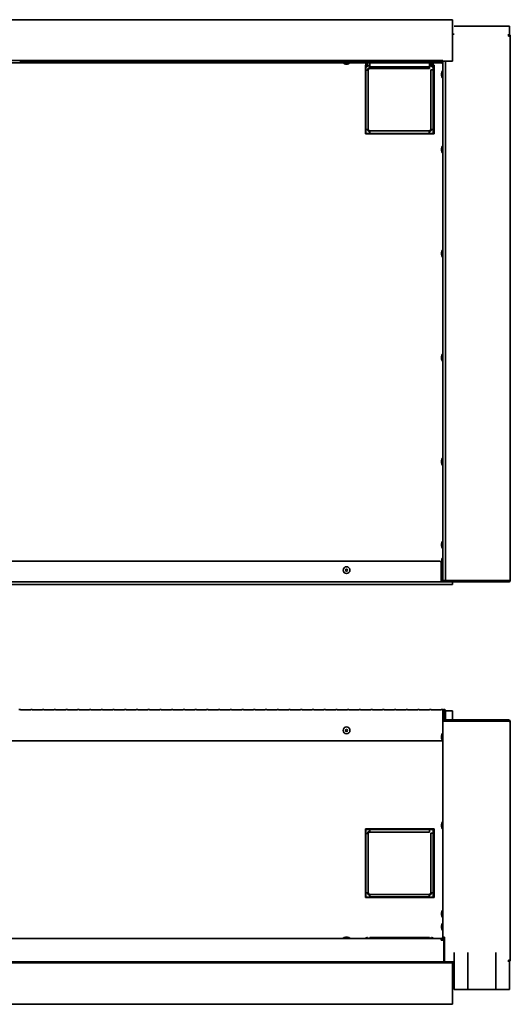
# Model space of a CAD drawing. Extents: x -6.9 to 77.3, y 3.9 to 51.3.
# Tile 2 of 3: x 17.3 to 40.9, y 3.9 to 51.3. Entities that reach past the tile are written whole.
import ezdxf

# ---------------------------------------------------------------- set-up
doc = ezdxf.new("R2010")
doc.units = 0
doc.header["$MEASUREMENT"] = 0

msp = doc.modelspace()

# ---------------------------------------------------------------- linework, layer by layer
at = {"color": 7, "lineweight": 35}
for p, q in [((38.101098, 51.26337), (-4.048904, 51.26337)), ((38.101098, 51.26337), (38.101098, 49.263368)), ((40.176096, 50.958271), (38.176097, 50.958271)), ((40.839594, 50.958271), (38.839597, 50.958271)), ((40.839594, 50.958271), (40.839594, 50.476468)), ((38.101098, 50.562369), (38.176097, 50.562369)), ((40.789598, 50.476468), (40.782528, 50.562369)), ((40.875494, 50.476468), (40.789598, 50.476468)), ((40.875494, 50.476468), (40.875494, 24.325271)), ((37.622998, 49.303373), (-3.621004, 49.303373)), ((17.318172, 49.283418), (17.318172, 49.211522)), ((17.318172, 49.283418), (17.811097, 49.283418)), ((17.318172, 49.260331), (17.811097, 49.260331)), ((17.811097, 49.23461), (17.318172, 49.23461)), ((17.811097, 49.211522), (17.811097, 49.283418)), ((17.882347, 49.283418), (17.882347, 49.211522)), ((17.882347, 49.283418), (18.375272, 49.283418)), ((17.882347, 49.260331), (18.375272, 49.260331)), ((18.375272, 49.23461), (17.882347, 49.23461)), ((18.375272, 49.211522), (18.375272, 49.283418)), ((18.446522, 49.283418), (18.446522, 49.211522)), ((18.446522, 49.283418), (18.939447, 49.283418)), ((18.446522, 49.260331), (18.939447, 49.260331)), ((18.939447, 49.23461), (18.446522, 49.23461)), ((18.939447, 49.211522), (18.939447, 49.283418)), ((19.010697, 49.283418), (19.010697, 49.211522)), ((19.010697, 49.283418), (19.503622, 49.283418)), ((19.010697, 49.260331), (19.503622, 49.260331)), ((19.503622, 49.23461), (19.010697, 49.23461)), ((19.503622, 49.211522), (19.503622, 49.283418)), ((19.574872, 49.283418), (19.574872, 49.211522)), ((19.574872, 49.283418), (20.067797, 49.283418)), ((19.574872, 49.260331), (20.067797, 49.260331)), ((20.067797, 49.23461), (19.574872, 49.23461)), ((20.067797, 49.211522), (20.067797, 49.283418)), ((20.139047, 49.283418), (20.139047, 49.211522)), ((20.139047, 49.283418), (20.631971, 49.283418)), ((20.139047, 49.260331), (20.631971, 49.260331)), ((20.631971, 49.23461), (20.139047, 49.23461)), ((20.631971, 49.211522), (20.631971, 49.283418)), ((20.703221, 49.283418), (20.703221, 49.211522)), ((20.703221, 49.283418), (21.196147, 49.283418)), ((20.703221, 49.260331), (21.196147, 49.260331)), ((21.196147, 49.23461), (20.703221, 49.23461)), ((21.196147, 49.211522), (21.196147, 49.283418)), ((21.267397, 49.283418), (21.267397, 49.211522)), ((21.267397, 49.283418), (21.760321, 49.283418)), ((21.267397, 49.260331), (21.760321, 49.260331)), ((21.760321, 49.23461), (21.267397, 49.23461)), ((21.760321, 49.211522), (21.760321, 49.283418)), ((21.831571, 49.283418), (21.831571, 49.211522)), ((21.831571, 49.283418), (22.324497, 49.283418)), ((21.831571, 49.260331), (22.324497, 49.260331)), ((22.324497, 49.23461), (21.831571, 49.23461)), ((22.324497, 49.211522), (22.324497, 49.283418)), ((22.395748, 49.283418), (22.395748, 49.211522)), ((22.395748, 49.283418), (22.888671, 49.283418)), ((22.395748, 49.260331), (22.888671, 49.260331)), ((22.888671, 49.23461), (22.395748, 49.23461)), ((22.888671, 49.211522), (22.888671, 49.283418)), ((22.959922, 49.283418), (22.959922, 49.211522)), ((22.959922, 49.283418), (23.452845, 49.283418)), ((22.959922, 49.260331), (23.452845, 49.260331)), ((23.452845, 49.23461), (22.959922, 49.23461)), ((23.452845, 49.211522), (23.452845, 49.283418)), ((23.524098, 49.283418), (23.524098, 49.211522)), ((23.524098, 49.283418), (24.017022, 49.283418)), ((23.524098, 49.260331), (24.017022, 49.260331)), ((24.017022, 49.23461), (23.524098, 49.23461)), ((24.017022, 49.211522), (24.017022, 49.283418)), ((24.088272, 49.283418), (24.088272, 49.211522)), ((24.088272, 49.283418), (24.581198, 49.283418)), ((24.088272, 49.260331), (24.581198, 49.260331)), ((24.581198, 49.23461), (24.088272, 49.23461)), ((24.581198, 49.211522), (24.581198, 49.283418)), ((24.652446, 49.283418), (24.652446, 49.211522)), ((24.652446, 49.283418), (25.145372, 49.283418)), ((24.652446, 49.260331), (25.145372, 49.260331)), ((25.145372, 49.23461), (24.652446, 49.23461)), ((25.145372, 49.211522), (25.145372, 49.283418)), ((25.216622, 49.283418), (25.216622, 49.211522)), ((25.216622, 49.283418), (25.709546, 49.283418)), ((25.216622, 49.260331), (25.709546, 49.260331)), ((25.709546, 49.23461), (25.216622, 49.23461)), ((25.709546, 49.211522), (25.709546, 49.283418)), ((25.780798, 49.283418), (25.780798, 49.211522)), ((25.780798, 49.283418), (26.273722, 49.283418)), ((25.780798, 49.260331), (26.273722, 49.260331)), ((26.273722, 49.23461), (25.780798, 49.23461)), ((26.273722, 49.211522), (26.273722, 49.283418)), ((26.344972, 49.283418), (26.344972, 49.211522)), ((26.344972, 49.283418), (26.837896, 49.283418)), ((26.344972, 49.260331), (26.837896, 49.260331)), ((26.837896, 49.23461), (26.344972, 49.23461)), ((26.837896, 49.211522), (26.837896, 49.283418)), ((26.909146, 49.283418), (26.909146, 49.211522)), ((26.909146, 49.283418), (27.402072, 49.283418)), ((26.909146, 49.260331), (27.402072, 49.260331)), ((27.402072, 49.23461), (26.909146, 49.23461)), ((27.402072, 49.211522), (27.402072, 49.283418)), ((27.473322, 49.283418), (27.473322, 49.211522)), ((27.473322, 49.283418), (27.966246, 49.283418)), ((27.473322, 49.260331), (27.966246, 49.260331)), ((27.966246, 49.23461), (27.473322, 49.23461)), ((27.966246, 49.211522), (27.966246, 49.283418)), ((28.037496, 49.283418), (28.037496, 49.211522)), ((28.037496, 49.283418), (28.530422, 49.283418)), ((28.037496, 49.260331), (28.530422, 49.260331)), ((28.530422, 49.23461), (28.037496, 49.23461)), ((28.530422, 49.211522), (28.530422, 49.283418)), ((28.60167, 49.283418), (28.60167, 49.211522)), ((28.60167, 49.283418), (29.094596, 49.283418)), ((28.60167, 49.260331), (29.094596, 49.260331)), ((29.094596, 49.23461), (28.60167, 49.23461)), ((29.094596, 49.211522), (29.094596, 49.283418)), ((29.165846, 49.283418), (29.165846, 49.211522)), ((29.165846, 49.283418), (29.65877, 49.283418)), ((29.165846, 49.260331), (29.65877, 49.260331)), ((29.65877, 49.23461), (29.165846, 49.23461)), ((29.65877, 49.211522), (29.65877, 49.283418)), ((29.730023, 49.283418), (29.730023, 49.211522)), ((29.730023, 49.283418), (30.222947, 49.283418)), ((29.730023, 49.260331), (30.222947, 49.260331)), ((30.222947, 49.23461), (29.730023, 49.23461)), ((30.222947, 49.211522), (30.222947, 49.283418)), ((30.294197, 49.283418), (30.294197, 49.211522)), ((30.294197, 49.283418), (30.787123, 49.283418)), ((30.294197, 49.260331), (30.787123, 49.260331)), ((30.787123, 49.23461), (30.294197, 49.23461)), ((30.787123, 49.211522), (30.787123, 49.283418)), ((30.858371, 49.283418), (30.858371, 49.211522)), ((30.858371, 49.283418), (31.351297, 49.283418)), ((30.858371, 49.260331), (31.351297, 49.260331)), ((31.351297, 49.23461), (30.858371, 49.23461)), ((31.351297, 49.211522), (31.351297, 49.283418)), ((31.422547, 49.283418), (31.422547, 49.211522)), ((31.422547, 49.283418), (31.915471, 49.283418)), ((31.422547, 49.260331), (31.915471, 49.260331)), ((31.915471, 49.23461), (31.422547, 49.23461)), ((31.915471, 49.211522), (31.915471, 49.283418)), ((31.986723, 49.283418), (31.986723, 49.211522)), ((31.986723, 49.283418), (32.479647, 49.283418)), ((31.986723, 49.260331), (32.479647, 49.260331)), ((32.479647, 49.23461), (31.986723, 49.23461)), ((32.479647, 49.211522), (32.479647, 49.283418)), ((32.550897, 49.283418), (32.550897, 49.211522)), ((32.550897, 49.283418), (33.043823, 49.283418)), ((32.550897, 49.260331), (33.043823, 49.260331)), ((33.043823, 49.23461), (32.550897, 49.23461)), ((33.043823, 49.211522), (33.043823, 49.283418)), ((33.115071, 49.283418), (33.115071, 49.211522)), ((33.115071, 49.283418), (33.607997, 49.283418)), ((33.115071, 49.260331), (33.607997, 49.260331)), ((33.607997, 49.23461), (33.115071, 49.23461)), ((33.607997, 49.211522), (33.607997, 49.283418)), ((33.679247, 49.283418), (33.679247, 49.211522)), ((33.679247, 49.283418), (34.172171, 49.283418)), ((33.679247, 49.260331), (34.172171, 49.260331)), ((34.172171, 49.23461), (33.679247, 49.23461)), ((34.172171, 49.211522), (34.172171, 49.283418)), ((34.243421, 49.283418), (34.243421, 49.211522)), ((34.243421, 49.283418), (34.736347, 49.283418)), ((34.243421, 49.260331), (34.736347, 49.260331)), ((34.736347, 49.23461), (34.243421, 49.23461)), ((34.736347, 49.211522), (34.736347, 49.283418)), ((34.807595, 49.283418), (34.807595, 49.211522)), ((34.807595, 49.283418), (35.300521, 49.283418)), ((34.807595, 49.260331), (35.300521, 49.260331)), ((35.300521, 49.23461), (34.807595, 49.23461)), ((35.300521, 49.211522), (35.300521, 49.283418)), ((35.371771, 49.283418), (35.371771, 49.211522)), ((35.371771, 49.283418), (35.864695, 49.283418)), ((35.371771, 49.260331), (35.864695, 49.260331)), ((35.864695, 49.23461), (35.371771, 49.23461)), ((35.864695, 49.211522), (35.864695, 49.283418)), ((35.935948, 49.283418), (35.935948, 49.211522)), ((35.935948, 49.283418), (36.428871, 49.283418)), ((35.935948, 49.260331), (36.428871, 49.260331)), ((36.428871, 49.23461), (35.935948, 49.23461)), ((36.428871, 49.211522), (36.428871, 49.283418)), ((36.500122, 49.283418), (36.500122, 49.211522)), ((36.500122, 49.283418), (36.993048, 49.283418)), ((36.500122, 49.260331), (36.993048, 49.260331)), ((36.993048, 49.23461), (36.500122, 49.23461)), ((36.993048, 49.211522), (36.993048, 49.283418)), ((37.064295, 49.283418), (37.064295, 49.211522)), ((37.064295, 49.283418), (37.557222, 49.283418)), ((37.064295, 49.260331), (37.557222, 49.260331)), ((37.557222, 49.23461), (37.064295, 49.23461)), ((37.557222, 49.211522), (37.557222, 49.283418)), ((37.622998, 49.191573), (37.622998, 49.303373)), ((37.626098, 49.263368), (37.622998, 49.263368)), ((37.760397, 49.266473), (37.626098, 49.266473)), ((37.626098, 49.266473), (37.626098, 24.30306)), ((37.760397, 24.30306), (37.760397, 49.266473)), ((38.101098, 49.263368), (37.760397, 49.263368)), ((-3.621004, 49.191573), (37.622998, 49.191573)), ((17.811097, 49.211522), (17.318172, 49.211522)), ((18.375272, 49.211522), (17.882347, 49.211522)), ((18.939447, 49.211522), (18.446522, 49.211522)), ((19.503622, 49.211522), (19.010697, 49.211522)), ((20.067797, 49.211522), (19.574872, 49.211522)), ((20.631971, 49.211522), (20.139047, 49.211522)), ((21.196147, 49.211522), (20.703221, 49.211522)), ((21.760321, 49.211522), (21.267397, 49.211522)), ((22.324497, 49.211522), (21.831571, 49.211522)), ((22.888671, 49.211522), (22.395748, 49.211522)), ((23.452845, 49.211522), (22.959922, 49.211522)), ((24.017022, 49.211522), (23.524098, 49.211522)), ((24.581198, 49.211522), (24.088272, 49.211522)), ((25.145372, 49.211522), (24.652446, 49.211522)), ((25.709546, 49.211522), (25.216622, 49.211522)), ((26.273722, 49.211522), (25.780798, 49.211522)), ((26.837896, 49.211522), (26.344972, 49.211522)), ((27.402072, 49.211522), (26.909146, 49.211522)), ((27.966246, 49.211522), (27.473322, 49.211522)), ((28.530422, 49.211522), (28.037496, 49.211522)), ((29.094596, 49.211522), (28.60167, 49.211522)), ((29.65877, 49.211522), (29.165846, 49.211522)), ((30.222947, 49.211522), (29.730023, 49.211522)), ((30.787123, 49.211522), (30.294197, 49.211522)), ((31.351297, 49.211522), (30.858371, 49.211522)), ((31.915471, 49.211522), (31.422547, 49.211522)), ((32.479647, 49.211522), (31.986723, 49.211522)), ((33.043823, 49.211522), (32.550897, 49.211522)), ((32.836996, 49.191573), (33.164997, 49.191573)), ((32.836996, 49.191573), (32.836996, 49.18457)), ((32.836996, 49.18457), (33.164997, 49.18457)), ((32.950997, 49.126938), (33.050998, 49.126938)), ((32.950997, 49.126938), (33.050998, 49.126938)), ((33.607997, 49.211522), (33.115071, 49.211522)), ((33.164997, 49.191573), (33.164997, 49.18457)), ((34.172171, 49.211522), (33.679247, 49.211522)), ((33.911998, 49.07737), (33.911998, 45.777372)), ((33.924301, 49.07737), (33.911998, 49.07737)), ((33.924301, 49.06758), (33.911998, 49.06758)), ((33.924296, 48.842581), (33.911998, 48.842581)), ((33.931087, 49.038038), (33.921095, 49.038038)), ((33.921095, 49.038038), (33.921095, 48.842581)), ((33.924296, 49.191577), (33.924296, 49.06597)), ((34.046097, 48.842581), (33.924296, 48.842581)), ((33.924296, 48.842581), (33.924296, 45.992581)), ((33.960196, 49.191577), (33.960196, 49.06597)), ((34.010202, 49.07737), (33.960201, 49.07737)), ((34.010202, 49.06758), (33.960201, 49.06758)), ((34.010197, 49.06597), (34.010197, 49.191577)), ((34.121096, 49.06597), (34.010197, 49.06597)), ((34.121099, 49.038038), (34.039316, 49.038038)), ((34.046097, 45.992581), (34.046097, 48.842581)), ((34.121096, 49.06597), (34.121096, 49.191577)), ((34.121096, 49.06597), (34.121096, 49.005069)), ((34.121096, 49.007184), (34.121096, 48.917578)), ((36.971097, 49.005069), (34.121096, 49.005069)), ((34.121096, 49.005069), (36.983597, 49.005069)), ((34.121096, 48.917578), (36.983597, 48.917578)), ((34.736347, 49.211522), (34.243421, 49.211522)), ((35.300521, 49.211522), (34.807595, 49.211522)), ((35.864695, 49.211522), (35.371771, 49.211522)), ((36.428871, 49.211522), (35.935948, 49.211522)), ((36.993048, 49.211522), (36.500122, 49.211522)), ((36.983597, 49.191577), (36.983597, 49.06597)), ((36.983597, 49.005069), (36.983597, 49.06597)), ((37.052886, 49.038038), (36.983597, 49.038038)), ((36.983597, 48.917578), (36.983597, 49.005074)), ((37.046095, 49.06597), (36.983621, 49.06597)), ((37.046095, 49.06597), (37.046095, 49.191577)), ((37.046095, 48.855077), (37.046095, 45.992581)), ((37.167897, 48.855077), (37.046095, 48.855077)), ((37.557222, 49.211522), (37.064295, 49.211522)), ((37.081996, 49.06597), (37.081996, 49.191577)), ((37.132001, 49.07737), (37.082, 49.07737)), ((37.132001, 49.06758), (37.082, 49.06758)), ((37.131996, 49.06597), (37.131996, 49.191577)), ((37.171097, 49.038038), (37.161116, 49.038038)), ((37.167897, 49.06597), (37.167897, 49.191577)), ((37.196098, 48.855077), (37.167897, 48.855077)), ((37.167897, 45.992581), (37.167897, 48.855077)), ((37.211996, 49.07737), (37.167899, 49.07737)), ((37.196098, 49.06758), (37.167901, 49.06758)), ((37.171097, 48.855077), (37.171097, 49.038038)), ((37.196098, 45.777372), (37.196098, 49.06758)), ((37.211996, 45.777372), (37.211996, 49.07737)), ((37.576097, 49.177472), (37.576097, 49.191573)), ((37.576097, 49.177472), (37.626095, 49.173353)), ((37.576097, 49.177472), (37.626098, 49.170402)), ((37.626098, 48.79877), (37.619098, 48.79877)), ((37.619098, 48.79877), (37.619098, 48.470771)), ((37.561463, 48.684769), (37.561463, 48.584773)), ((37.561463, 48.684769), (37.561463, 48.584773)), ((37.561463, 48.684769), (37.561463, 48.602035)), ((37.561463, 48.667502), (37.561463, 48.584773)), ((37.626098, 48.470771), (37.619098, 48.470771)), ((37.626098, 48.470771), (37.619098, 48.470771)), ((33.911998, 45.992581), (33.924296, 45.992581)), ((33.921095, 45.992581), (33.921095, 45.788041)), ((33.924296, 45.992581), (34.046097, 45.992581)), ((36.971097, 45.917579), (34.121096, 45.917579)), ((34.121096, 45.917579), (34.121096, 45.795778)), ((36.971097, 45.917579), (36.971097, 45.795778)), ((37.046095, 45.992581), (37.167897, 45.992581)), ((37.167897, 45.992581), (37.196098, 45.992581)), ((37.171097, 45.788041), (37.171097, 45.992581)), ((33.911998, 45.777372), (37.211996, 45.777372)), ((33.921095, 45.788041), (34.121099, 45.788041)), ((34.121096, 45.795778), (36.971097, 45.795778)), ((34.121096, 45.795778), (34.121096, 45.777372)), ((36.971097, 45.777372), (36.971097, 45.795778)), ((36.971097, 45.788041), (37.171097, 45.788041)), ((37.561463, 45.070772), (37.561463, 44.97077)), ((37.561463, 45.070772), (37.561463, 44.97077)), ((37.626098, 45.184773), (37.619098, 45.184773)), ((37.619098, 45.184773), (37.619098, 44.856769)), ((37.626098, 44.856769), (37.619098, 44.856769)), ((37.561463, 40.070772), (37.561463, 39.97077)), ((37.561463, 40.070772), (37.561463, 39.97077)), ((37.626098, 40.184771), (37.619098, 40.184771)), ((37.619098, 40.184771), (37.619098, 39.856772)), ((37.626098, 39.856772), (37.619098, 39.856772)), ((37.561463, 35.070772), (37.561463, 34.97077)), ((37.561463, 35.070772), (37.561463, 34.97077)), ((37.626098, 35.184771), (37.619098, 35.184771)), ((37.619098, 35.184771), (37.619098, 34.856772)), ((37.626098, 34.856772), (37.619098, 34.856772)), ((37.561463, 30.070772), (37.561463, 29.97077)), ((37.561463, 30.070772), (37.561463, 29.97077)), ((37.626098, 30.184771), (37.619098, 30.184771)), ((37.619098, 30.184771), (37.619098, 29.856772)), ((37.626098, 29.856772), (37.619098, 29.856772)), ((37.561463, 26.070771), (37.561463, 25.988039)), ((37.561463, 26.053505), (37.561463, 25.970771)), ((37.619098, 26.184769), (37.619098, 26.128136)), ((37.626098, 26.184769), (37.619098, 26.184769)), ((37.619098, 26.128136), (37.619098, 25.85677)), ((37.626098, 25.85677), (37.619098, 25.85677)), ((-3.454004, 25.243122), (37.455997, 25.243122)), ((37.555996, 25.14312), (37.555996, 24.32602)), ((37.576097, 24.97525), (37.576097, 25.36177)), ((37.576097, 25.36177), (37.626098, 25.36177)), ((37.561463, 24.917771), (37.561463, 24.835037)), ((37.561463, 24.917771), (37.561463, 24.817772)), ((37.561463, 24.917771), (37.561463, 24.817772)), ((37.561463, 24.900503), (37.561463, 24.817772)), ((37.611997, 25.07577), (37.576097, 25.07577)), ((37.576097, 24.44767), (37.576097, 24.760314)), ((37.611997, 25.07577), (37.626175, 25.07577)), ((37.626098, 25.031772), (37.619098, 25.031772)), ((37.619098, 25.031772), (37.619098, 24.70377)), ((37.626098, 24.70377), (37.619098, 24.70377)), ((37.626098, 24.70377), (37.619098, 24.70377)), ((-3.554003, 24.240122), (37.555996, 24.240122)), ((37.555996, 24.361769), (37.576097, 24.361769)), ((37.555996, 24.32602), (37.555996, 24.240122)), ((37.629298, 24.30207), (37.555996, 24.30207)), ((37.555996, 24.276022), (37.64163, 24.276022)), ((37.555996, 24.240122), (37.680996, 24.240122)), ((37.576097, 24.361769), (37.576097, 24.44767)), ((37.626098, 24.30306), (37.760397, 24.30306)), ((38.176104, 24.30207), (37.667717, 24.30207)), ((37.680996, 24.245171), (37.680996, 24.240122)), ((40.789598, 24.275272), (37.711996, 24.275272)), ((40.789598, 24.239372), (37.711996, 24.239372)), ((37.760397, 24.30306), (37.810397, 24.30306)), ((40.789598, 24.30306), (37.810397, 24.30306)), ((38.101098, 24.116038), (38.101098, 24.239379)), ((38.176097, 24.30306), (38.176097, 24.275272)), ((40.176096, 24.275272), (38.176097, 24.275272)), ((38.839597, 24.30306), (38.839597, 24.275272)), ((40.839594, 24.275272), (38.839597, 24.275272)), ((40.176096, 24.30306), (40.176096, 24.275272)), ((40.789598, 24.239372), (40.789598, 24.275272)), ((40.839594, 24.311845), (40.839594, 24.275272)), ((38.101098, 24.116038), (-4.048904, 24.116038)), ((17.246922, 18.104205), (17.318172, 18.104205)), ((17.318172, 18.104205), (17.318172, 18.091113)), ((17.811097, 18.091113), (17.318172, 18.091113)), ((17.811097, 18.091113), (17.811097, 18.104205)), ((17.811097, 18.104205), (17.882347, 18.104205)), ((17.882347, 18.104205), (17.882347, 18.091113)), ((18.375272, 18.091113), (17.882347, 18.091113)), ((18.375272, 18.091113), (18.375272, 18.104205)), ((18.375272, 18.104205), (18.446522, 18.104205)), ((18.446522, 18.104205), (18.446522, 18.091113)), ((18.939447, 18.091113), (18.446522, 18.091113)), ((18.939447, 18.091113), (18.939447, 18.104205)), ((18.939447, 18.104205), (19.010697, 18.104205)), ((19.010697, 18.104205), (19.010697, 18.091113)), ((19.503622, 18.091113), (19.010697, 18.091113)), ((19.503622, 18.091113), (19.503622, 18.104205)), ((19.503622, 18.104205), (19.574872, 18.104205)), ((19.574872, 18.104205), (19.574872, 18.091113)), ((20.067797, 18.091113), (19.574872, 18.091113)), ((20.067797, 18.091113), (20.067797, 18.104205)), ((20.067797, 18.104205), (20.139047, 18.104205)), ((20.139047, 18.104205), (20.139047, 18.091113)), ((20.631971, 18.091113), (20.139047, 18.091113)), ((20.631971, 18.091113), (20.631971, 18.104205)), ((20.631971, 18.104205), (20.703221, 18.104205)), ((20.703221, 18.104205), (20.703221, 18.091113)), ((21.196147, 18.091113), (20.703221, 18.091113)), ((21.196147, 18.091113), (21.196147, 18.104205)), ((21.196147, 18.104205), (21.267397, 18.104205)), ((21.267397, 18.104205), (21.267397, 18.091113)), ((21.760321, 18.091113), (21.267397, 18.091113)), ((21.760321, 18.091113), (21.760321, 18.104205)), ((21.760321, 18.104205), (21.831571, 18.104205)), ((21.831571, 18.104205), (21.831571, 18.091113)), ((22.324497, 18.091113), (21.831571, 18.091113)), ((22.324497, 18.091113), (22.324497, 18.104205)), ((22.324497, 18.104205), (22.395748, 18.104205)), ((22.395748, 18.104205), (22.395748, 18.091113)), ((22.888671, 18.091113), (22.395748, 18.091113)), ((22.888671, 18.091113), (22.888671, 18.104205)), ((22.888671, 18.104205), (22.959922, 18.104205)), ((22.959922, 18.104205), (22.959922, 18.091113)), ((23.452845, 18.091113), (22.959922, 18.091113)), ((23.452845, 18.091113), (23.452845, 18.104205)), ((23.452845, 18.104205), (23.524098, 18.104205)), ((23.524098, 18.104205), (23.524098, 18.091113)), ((24.017022, 18.091113), (23.524098, 18.091113)), ((24.017022, 18.091113), (24.017022, 18.104205)), ((24.017022, 18.104205), (24.088272, 18.104205)), ((24.088272, 18.104205), (24.088272, 18.091113)), ((24.581198, 18.091113), (24.088272, 18.091113)), ((24.581198, 18.091113), (24.581198, 18.104205)), ((24.581198, 18.104205), (24.652446, 18.104205)), ((24.652446, 18.104205), (24.652446, 18.091113)), ((25.145372, 18.091113), (24.652446, 18.091113)), ((25.145372, 18.091113), (25.145372, 18.104205)), ((25.145372, 18.104205), (25.216622, 18.104205)), ((25.216622, 18.104205), (25.216622, 18.091113)), ((25.709546, 18.091113), (25.216622, 18.091113)), ((25.709546, 18.091113), (25.709546, 18.104205)), ((25.709546, 18.104205), (25.780798, 18.104205)), ((25.780798, 18.104205), (25.780798, 18.091113)), ((26.273722, 18.091113), (25.780798, 18.091113)), ((26.273722, 18.091113), (26.273722, 18.104205)), ((26.273722, 18.104205), (26.344972, 18.104205)), ((26.344972, 18.104205), (26.344972, 18.091113)), ((26.837896, 18.091113), (26.344972, 18.091113)), ((26.837896, 18.091113), (26.837896, 18.104205)), ((26.837896, 18.104205), (26.909146, 18.104205)), ((26.909146, 18.104205), (26.909146, 18.091113)), ((27.402072, 18.091113), (26.909146, 18.091113)), ((27.402072, 18.091113), (27.402072, 18.104205)), ((27.402072, 18.104205), (27.473322, 18.104205)), ((27.473322, 18.104205), (27.473322, 18.091113)), ((27.966246, 18.091113), (27.473322, 18.091113)), ((27.966246, 18.091113), (27.966246, 18.104205)), ((27.966246, 18.104205), (28.037496, 18.104205)), ((28.037496, 18.104205), (28.037496, 18.091113)), ((28.530422, 18.091113), (28.037496, 18.091113)), ((28.530422, 18.091113), (28.530422, 18.104205)), ((28.530422, 18.104205), (28.60167, 18.104205)), ((28.60167, 18.104205), (28.60167, 18.091113)), ((29.094596, 18.091113), (28.60167, 18.091113)), ((29.094596, 18.091113), (29.094596, 18.104205)), ((29.094596, 18.104205), (29.165846, 18.104205)), ((29.165846, 18.104205), (29.165846, 18.091113)), ((29.65877, 18.091113), (29.165846, 18.091113)), ((29.65877, 18.091113), (29.65877, 18.104205)), ((29.65877, 18.104205), (29.730023, 18.104205)), ((29.730023, 18.104205), (29.730023, 18.091113)), ((30.222947, 18.091113), (29.730023, 18.091113)), ((30.222947, 18.091113), (30.222947, 18.104205)), ((30.222947, 18.104205), (30.294197, 18.104205)), ((30.294197, 18.104205), (30.294197, 18.091113)), ((30.787123, 18.091113), (30.294197, 18.091113)), ((30.787123, 18.091113), (30.787123, 18.104205)), ((30.787123, 18.104205), (30.858371, 18.104205)), ((30.858371, 18.104205), (30.858371, 18.091113)), ((31.351297, 18.091113), (30.858371, 18.091113)), ((31.351297, 18.091113), (31.351297, 18.104205)), ((31.351297, 18.104205), (31.422547, 18.104205)), ((31.422547, 18.104205), (31.422547, 18.091113)), ((31.915471, 18.091113), (31.422547, 18.091113)), ((31.915471, 18.091113), (31.915471, 18.104205)), ((31.915471, 18.104205), (31.986723, 18.104205)), ((31.986723, 18.104205), (31.986723, 18.091113)), ((32.479647, 18.091113), (31.986723, 18.091113)), ((32.479647, 18.091113), (32.479647, 18.104205)), ((32.479647, 18.104205), (32.550897, 18.104205)), ((32.550897, 18.104205), (32.550897, 18.091113)), ((33.043823, 18.091113), (32.550897, 18.091113)), ((33.043823, 18.091113), (33.043823, 18.104205)), ((33.043823, 18.104205), (33.115071, 18.104205)), ((33.115071, 18.104205), (33.115071, 18.091113)), ((33.607997, 18.091113), (33.115071, 18.091113)), ((33.607997, 18.091113), (33.607997, 18.104205)), ((33.607997, 18.104205), (33.679247, 18.104205)), ((33.679247, 18.104205), (33.679247, 18.091113)), ((34.172171, 18.091113), (33.679247, 18.091113)), ((34.172171, 18.091113), (34.172171, 18.104205)), ((34.172171, 18.104205), (34.243421, 18.104205)), ((34.243421, 18.104205), (34.243421, 18.091113)), ((34.736347, 18.091113), (34.243421, 18.091113)), ((34.736347, 18.091113), (34.736347, 18.104205)), ((34.736347, 18.104205), (34.807595, 18.104205)), ((34.807595, 18.104205), (34.807595, 18.091113)), ((35.300521, 18.091113), (34.807595, 18.091113)), ((35.300521, 18.091113), (35.300521, 18.104205)), ((35.300521, 18.104205), (35.371771, 18.104205)), ((35.371771, 18.104205), (35.371771, 18.091113)), ((35.864695, 18.091113), (35.371771, 18.091113)), ((35.864695, 18.091113), (35.864695, 18.104205)), ((35.864695, 18.104205), (35.935948, 18.104205)), ((35.935948, 18.104205), (35.935948, 18.091113)), ((36.428871, 18.091113), (35.935948, 18.091113)), ((36.428871, 18.091113), (36.428871, 18.104205)), ((36.428871, 18.104205), (36.500122, 18.104205)), ((36.500122, 18.104205), (36.500122, 18.091113)), ((36.993048, 18.091113), (36.500122, 18.091113)), ((36.993048, 18.091113), (36.993048, 18.104205)), ((36.993048, 18.104205), (37.064295, 18.104205)), ((37.064295, 18.104205), (37.064295, 18.091113)), ((37.557222, 18.091113), (37.064295, 18.091113)), ((37.557222, 18.091113), (37.557222, 18.104205)), ((37.557222, 18.104205), (37.622998, 18.104205)), ((37.622998, 18.048305), (37.622998, 18.104205)), ((37.622998, 18.048305), (37.622998, 16.954481)), ((37.626114, 18.044675), (37.622998, 18.044675)), ((37.626098, 18.045865), (37.626098, 17.838015)), ((37.661998, 18.045865), (37.661998, 17.838015)), ((37.697896, 18.045604), (37.661998, 18.045604)), ((37.697896, 18.045604), (37.697896, 17.544875)), ((37.724516, 18.044675), (37.697915, 18.044675)), ((37.724496, 17.658564), (37.724496, 18.045865)), ((37.760397, 17.658564), (37.760397, 18.045865)), ((38.101098, 18.044675), (37.760413, 18.044675)), ((38.101098, 17.608581), (38.101098, 18.044675)), ((37.626098, 17.592564), (37.622995, 17.592564)), ((37.661998, 17.838015), (37.626098, 17.838015)), ((37.661998, 17.592564), (37.626098, 17.592564)), ((37.626098, 17.544892), (37.626098, 17.592564)), ((37.711996, 17.544875), (37.626098, 17.544875)), ((37.626098, 17.544875), (37.626098, 7.169465)), ((37.661998, 17.838015), (37.661998, 17.544875)), ((37.661998, 17.544892), (37.661998, 17.592564)), ((40.789598, 17.544875), (37.711996, 17.544875)), ((40.789598, 17.608564), (37.810397, 17.608564)), ((38.176097, 17.572664), (37.810397, 17.572664)), ((38.101098, 17.544892), (38.101098, 17.572682)), ((38.101098, 17.569364), (38.176116, 17.569364)), ((38.176097, 17.544875), (38.176097, 17.572664)), ((40.176096, 17.572664), (38.176097, 17.572664)), ((38.839597, 17.544875), (38.839597, 17.572664)), ((40.839594, 17.572664), (38.839597, 17.572664)), ((40.176096, 17.544875), (40.176096, 17.572664)), ((40.789598, 17.608564), (40.789598, 17.572664)), ((40.839594, 17.53609), (40.839594, 17.572664)), ((40.875494, 17.522665), (40.875494, 6.069464)), ((37.622998, 16.604205), (-3.621004, 16.604205)), ((37.561463, 16.840465), (37.561463, 16.790464)), ((37.561463, 16.790464), (37.561463, 16.740464)), ((37.619098, 16.954465), (37.619098, 16.790464)), ((37.626098, 16.954465), (37.619098, 16.954465)), ((37.619098, 16.790464), (37.619098, 16.626464)), ((37.626098, 16.626464), (37.619098, 16.626464)), ((37.622998, 16.626481), (37.622998, 16.604205)), ((37.626098, 16.954465), (37.626098, 16.790464)), ((37.626098, 16.790464), (37.626098, 16.626464)), ((37.211996, 12.372464), (33.911998, 12.372464)), ((33.911998, 12.372464), (33.911998, 9.072464)), ((33.921095, 12.347674), (33.921095, 9.097675)), ((37.171097, 12.347674), (33.921095, 12.347674)), ((34.121096, 12.347676), (34.121096, 12.344476)), ((34.121096, 12.344476), (34.121096, 12.222675)), ((36.983597, 12.344476), (34.121096, 12.344476)), ((36.983597, 12.344476), (36.983597, 12.347676)), ((36.983597, 12.222675), (36.983597, 12.344476)), ((37.171097, 9.097675), (37.171097, 12.347674)), ((37.211996, 9.072464), (37.211996, 12.372464)), ((37.561463, 12.590464), (37.561463, 12.540465)), ((37.561463, 12.540465), (37.561463, 12.490465)), ((37.619098, 12.704464), (37.619098, 12.540465)), ((37.626098, 12.704464), (37.619098, 12.704464)), ((37.619098, 12.540465), (37.619098, 12.376464)), ((37.626098, 12.376464), (37.619098, 12.376464)), ((37.626098, 12.704464), (37.626098, 12.540465)), ((37.626098, 12.540465), (37.626098, 12.376464)), ((33.924296, 12.147675), (33.921098, 12.147675)), ((34.046097, 12.147675), (33.924296, 12.147675)), ((33.924296, 12.147675), (33.924296, 9.297675)), ((34.046097, 9.297675), (34.046097, 12.147675)), ((34.121096, 12.222675), (36.983597, 12.222675)), ((37.046095, 12.160175), (37.046095, 9.297675)), ((37.167897, 12.160175), (37.046095, 12.160175)), ((37.171097, 12.160175), (37.167897, 12.160175)), ((37.167897, 9.297675), (37.167897, 12.160175)), ((33.911998, 9.072464), (37.211996, 9.072464)), ((33.921095, 9.097675), (37.171097, 9.097675)), ((33.921098, 9.297675), (33.924296, 9.297675)), ((33.924296, 9.297675), (34.046097, 9.297675)), ((36.971097, 9.222675), (34.121096, 9.222675)), ((34.121096, 9.222675), (34.121096, 9.100875)), ((34.121096, 9.100876), (34.121096, 9.097676)), ((34.121096, 9.100875), (36.971097, 9.100875)), ((36.971097, 9.222675), (36.971097, 9.100875)), ((36.971097, 9.097676), (36.971097, 9.100876)), ((37.046095, 9.297675), (37.167897, 9.297675)), ((37.167897, 9.297675), (37.171097, 9.297675)), ((37.561463, 8.340464), (37.561463, 8.252668)), ((37.561463, 8.340464), (37.561463, 8.252668)), ((37.561463, 8.328261), (37.561463, 8.240465)), ((37.561463, 8.328261), (37.561463, 8.240465)), ((37.619098, 8.454464), (37.619098, 8.166492)), ((37.626098, 8.454464), (37.619098, 8.454464)), ((37.619098, 8.166492), (37.619098, 8.126465)), ((37.626098, 8.126465), (37.619098, 8.126465)), ((37.626098, 8.126465), (37.619098, 8.126465)), ((37.626098, 8.454464), (37.626098, 8.166492)), ((37.626098, 8.166492), (37.626098, 8.126465)), ((37.561463, 7.715464), (37.561463, 7.665464)), ((37.561463, 7.715464), (37.561463, 7.627668)), ((37.561463, 7.703261), (37.561463, 7.615465)), ((37.561463, 7.665464), (37.561463, 7.615465)), ((37.619098, 7.829464), (37.619098, 7.541492)), ((37.626098, 7.829464), (37.619098, 7.829464)), ((-3.554003, 7.108365), (37.555996, 7.108365)), ((33.000998, 7.115364), (32.836996, 7.115364)), ((32.836996, 7.108365), (32.836996, 7.115364)), ((33.000998, 7.172997), (32.950997, 7.172997)), ((33.050998, 7.172997), (33.000998, 7.172997)), ((33.164997, 7.115364), (33.000998, 7.115364)), ((33.164997, 7.108365), (33.164997, 7.115364)), ((34.121096, 7.155365), (34.121096, 7.108365)), ((36.971097, 7.155365), (34.121096, 7.155365)), ((34.121096, 7.119464), (34.121096, 7.108381)), ((36.971097, 7.155365), (36.971097, 7.108365)), ((36.971099, 7.155365), (36.983597, 7.155365)), ((36.983597, 7.108365), (36.983597, 7.155365)), ((37.555996, 7.108365), (37.555996, 7.022464)), ((37.626098, 7.129535), (37.576097, 7.122465)), ((37.626095, 7.12658), (37.576097, 7.122465)), ((37.576097, 7.072464), (37.576097, 7.122465)), ((37.619098, 7.541492), (37.619098, 7.501465)), ((37.626098, 7.501465), (37.619098, 7.501465)), ((37.626098, 7.501465), (37.619098, 7.501465)), ((37.626098, 7.169481), (37.626098, 7.129535)), ((37.626098, 7.169465), (37.711996, 7.169465)), ((37.626098, 7.122465), (37.626098, 7.169465)), ((37.661998, 7.169465), (37.661998, 7.022464)), ((37.661998, 7.122465), (37.661998, 7.169465)), ((37.697896, 7.169465), (37.697896, 6.430364)), ((37.711996, 7.169465), (37.711996, 6.069464)), ((37.555996, 7.072464), (37.576097, 7.072464)), ((37.555996, 7.022464), (37.680996, 7.022464)), ((37.576097, 7.022464), (37.576097, 7.072464)), ((37.680996, 6.069264), (37.680996, 7.022464)), ((37.711996, 6.430364), (37.680996, 6.430364)), ((38.176097, 4.652664), (38.176097, 6.430364)), ((38.839597, 4.652664), (38.839597, 6.430364)), ((40.176096, 4.652664), (40.176096, 6.430364)), ((38.101098, 5.941343), (-4.048904, 5.941343)), ((-3.679002, 5.983364), (37.680996, 5.983364)), ((32.837097, 5.983364), (33.125067, 5.983364)), ((32.837097, 5.983364), (32.837097, 5.976364)), ((32.837097, 5.976364), (33.125067, 5.976364)), ((33.125067, 5.983364), (33.165096, 5.983364)), ((33.125067, 5.976364), (33.165096, 5.976364)), ((33.165096, 5.983364), (33.165096, 5.976364)), ((33.257095, 5.983564), (33.257095, 5.976564)), ((33.257095, 5.976564), (33.585097, 5.976564)), ((33.585097, 5.983564), (33.585097, 5.976564)), ((35.382097, 5.983564), (35.382097, 5.976564)), ((35.382097, 5.976564), (35.546096, 5.976564)), ((35.546096, 5.976564), (35.710098, 5.976564)), ((35.710098, 5.983564), (35.710098, 5.976564)), ((37.507096, 5.983564), (37.507096, 5.976564)), ((37.507096, 5.976564), (37.671098, 5.976564)), ((37.671098, 5.976564), (37.835097, 5.976564)), ((37.680996, 6.069264), (37.680996, 5.983364)), ((37.711996, 6.019464), (37.680996, 6.019464)), ((37.680996, 5.983564), (37.712013, 5.983564)), ((37.681012, 6.019464), (37.712011, 6.019464)), ((37.681012, 5.983564), (37.712011, 5.983564)), ((37.711996, 5.983564), (37.711996, 6.069464)), ((38.176097, 5.983564), (37.711996, 5.983564)), ((37.835097, 5.983564), (37.835097, 5.976564)), ((37.837097, 5.983564), (38.12507, 5.983564)), ((37.837097, 5.983564), (37.837097, 5.976564)), ((37.837097, 5.976564), (38.12507, 5.976564)), ((38.101098, 3.941343), (38.101098, 5.941343)), ((38.12507, 5.983564), (38.165096, 5.983564)), ((38.12507, 5.976564), (38.165096, 5.976564)), ((38.165096, 5.983564), (38.165096, 5.976564)), ((40.782528, 5.983564), (40.789598, 6.069464)), ((40.875494, 6.069464), (40.789598, 6.069464)), ((40.839594, 4.652664), (40.839594, 6.069464)), ((40.176096, 4.652664), (38.176097, 4.652664)), ((40.839594, 4.652664), (38.839597, 4.652664)), ((38.101098, 3.941343), (-4.048904, 3.941343))]:
    msp.add_line(p, q, dxfattribs=at)
for points in [[(40.875494, 24.325271), (40.875417, 24.324663), (40.874788, 24.323457), (40.873562, 24.322269), (40.869544, 24.319977), (40.860644, 24.316832), (40.837037, 24.311334), (40.789598, 24.30306)], [(40.789598, 17.544875), (40.831818, 17.53761), (40.851171, 17.533574), (40.866709, 17.529115), (40.87213, 17.526633), (40.874427, 17.524897), (40.87511, 17.524009), (40.875494, 17.522665)]]:
    msp.add_lwpolyline(points, dxfattribs=at)
for centre, radius in [((33.000998, 24.809871), 0.164), ((33.000998, 24.809871), 0.05), ((33.000998, 17.105165), 0.164), ((33.000998, 17.105165), 0.05)]:
    msp.add_circle(centre, radius, dxfattribs=at)
for centre, radius, start, end in [((40.789598, 50.476468), 0.0859, 0, 54.403584), ((37.576097, 49.177472), 0.0859, 54.403324, 56.907808), ((32.96195, 49.290171), 0.1636, 220.201437, 266.160694), ((33.040041, 49.290171), 0.1636, 273.839308, 319.798569), ((33.985197, 49.06597), 0.0609, 180.000005, 360), ((33.985197, 49.06597), 0.025, 180.000005, 360), ((34.121096, 48.842581), 0.1109, 90.000003, 180.000005), ((34.121096, 48.842581), 0.075, 90.000003, 180.000005), ((37.106996, 49.06597), 0.0609, 180.000005, 360), ((37.106996, 49.06597), 0.025, 180.000005, 360), ((37.724696, 48.673817), 0.1636, 130.201437, 176.160701), ((37.724696, 48.673817), 0.1636, 130.201437, 176.160701), ((37.576097, 49.177472), 0.05, 0, 20.281306), ((37.724696, 48.595725), 0.1636, 183.839299, 229.798563), ((37.724696, 48.595725), 0.1636, 183.839299, 229.798563), ((34.121096, 45.992581), 0.1109, 180.000005, 269.999997), ((34.121096, 45.992581), 0.075, 180.000005, 269.999997), ((36.971097, 45.992581), 0.1109, 269.999997, 360), ((36.971097, 45.992581), 0.075, 269.999997, 360), ((37.724696, 45.059814), 0.1636, 130.201437, 176.160701), ((37.724696, 44.981728), 0.1636, 183.839299, 229.798563), ((37.724696, 40.059817), 0.1636, 130.201437, 176.160701), ((37.724696, 39.981725), 0.1636, 183.839299, 229.798563), ((37.724696, 35.059817), 0.1636, 130.201437, 176.160701), ((37.724696, 34.981725), 0.1636, 183.839299, 229.798563), ((37.724696, 30.059817), 0.1636, 130.201437, 176.160701), ((37.724696, 29.981725), 0.1636, 183.839299, 229.798563), ((37.724696, 26.059815), 0.1636, 130.201437, 176.160701), ((37.724696, 25.981724), 0.1636, 183.839299, 229.798563), ((37.455997, 25.14312), 0.1, 0, 90.000003), ((37.724696, 24.906818), 0.1636, 130.201437, 176.160701), ((37.724696, 24.906818), 0.1636, 130.201437, 176.160701), ((37.724696, 24.828727), 0.1636, 183.839299, 229.798563), ((37.724696, 24.828727), 0.1636, 183.839299, 229.798563), ((37.711996, 24.325271), 0.0859, 194.984911, 269.999997), ((37.711996, 24.325271), 0.05, 206.372544, 269.999997), ((40.789598, 24.325271), 0.0859, 269.999997, 360), ((37.693246, 18.045865), 0.06715, 360, 180.000005), ((37.693246, 18.045865), 0.03125, 360, 180.000005), ((37.810397, 17.658564), 0.0859, 180.000005, 269.999997), ((37.810397, 17.658564), 0.05, 180.000005, 269.999997), ((40.789598, 17.522665), 0.0859, 0, 90.000003), ((37.724696, 16.82951), 0.1636, 130.201437, 176.160701), ((37.724696, 16.751418), 0.1636, 183.839299, 229.798563), ((37.724696, 12.579509), 0.1636, 130.201437, 176.160701), ((37.724696, 12.501419), 0.1636, 183.839299, 229.798563), ((34.121096, 12.147675), 0.1109, 90.000003, 180.000005), ((34.121096, 12.147675), 0.075, 90.000003, 180.000005), ((34.121096, 9.297675), 0.1109, 180.000005, 269.999997), ((34.121096, 9.297675), 0.075, 180.000005, 269.999997), ((36.971097, 9.297675), 0.1109, 269.999997, 360), ((36.971097, 9.297675), 0.075, 269.999997, 360), ((37.724696, 8.32951), 0.1636, 130.201437, 176.160701), ((37.724696, 8.32951), 0.1636, 130.201437, 176.160701), ((37.724696, 8.251418), 0.1636, 183.839299, 229.798563), ((37.724696, 8.251418), 0.1636, 183.839299, 229.798563), ((37.724696, 7.70451), 0.1636, 130.201437, 176.160701), ((37.724696, 7.70451), 0.1636, 130.201437, 176.160701), ((37.724696, 7.626418), 0.1636, 183.839299, 229.798563), ((37.724696, 7.626418), 0.1636, 183.839299, 229.798563), ((32.96195, 7.009765), 0.1636, 93.839306, 139.798563), ((33.040041, 7.009765), 0.1636, 40.201431, 86.160692), ((33.985197, 7.094465), 0.0609, 13.208335, 166.791662), ((33.985197, 7.094465), 0.025, 33.821522, 146.178479), ((37.106996, 7.094465), 0.0609, 13.208335, 166.791662), ((37.106996, 7.094465), 0.025, 33.821522, 146.178479), ((37.576097, 7.122465), 0.0859, 269.999997, 0), ((37.576097, 7.122465), 0.05, 269.999997, 360), ((32.962051, 6.081964), 0.1636, 220.201437, 239.26515), ((33.040142, 6.081964), 0.1636, 300.734852, 319.798569), ((33.460141, 6.082164), 0.1636, 300.608432, 319.798569), ((35.507051, 6.082164), 0.1636, 220.201437, 239.392602), ((35.585142, 6.082164), 0.1636, 300.607407, 319.798569), ((37.632052, 6.082164), 0.1636, 220.201437, 239.391563), ((37.710141, 6.082164), 0.1636, 300.608432, 319.798569), ((37.962051, 6.082164), 0.1636, 220.201437, 239.402478), ((38.040142, 6.082164), 0.1636, 291.875119, 319.798569), ((40.789598, 6.069464), 0.0859, 305.596416, 0)]:
    msp.add_arc(centre, radius, start, end, dxfattribs=at)
msp.add_ellipse((33.382052, 6.082164), major_axis=(0, -0.1636), ratio=0.999998, start_param=5.414036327, end_param=5.748967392, dxfattribs=at)

doc.saveas('drawing.dxf')
